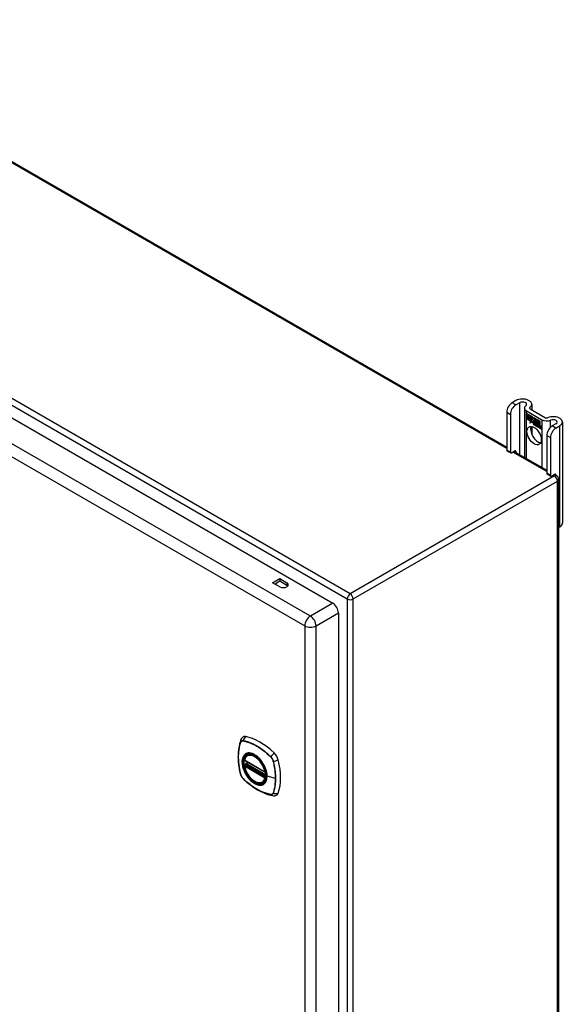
# Model space of a CAD drawing. Header units: inches. Extents: x 7 to 154, y 11 to 93.
# Tile 13 of 13: x 143 to 154, y 62 to 82. Entities that reach past the tile are written whole.
import ezdxf

# ---------------------------------------------------------------- set-up
doc = ezdxf.new("R2010")
doc.units = ezdxf.units.IN
doc.header["$MEASUREMENT"] = 0
doc.layers.add('Visible Edges(ANSI)', color=7, linetype='Continuous', lineweight=25)
doc.layers.add('Visible Tangent Edges(ANSI)', color=7, linetype='Continuous', lineweight=25)

msp = doc.modelspace()

# ---------------------------------------------------------------- linework, layer by layer
at = {"layer": 'Visible Edges(ANSI)'}
for p, q in [((138.079, 81.963), (153.029, 73.332)), ((132.832, 79.811), (149.517, 70.178)), ((153.215, 74.27), (153.139, 74.226)), ((153.213, 74.183), (153.289, 74.227)), ((153.535, 74.193), (153.535, 74.085)), ((153.029, 74.035), (153.029, 73.269)), ((153.103, 73.992), (153.103, 73.226)), ((153.386, 74.117), (153.386, 73.126)), ((153.426, 74.062), (153.739, 73.881)), ((153.429, 74.009), (153.548, 73.941)), ((153.429, 73.976), (153.429, 74.009)), ((153.43, 74.008), (153.43, 74.009)), ((153.43, 74.008), (153.43, 73.977)), ((153.547, 73.94), (153.43, 74.008)), ((153.5, 74.105), (153.813, 73.924)), ((153.429, 73.976), (153.43, 73.977)), ((153.517, 73.926), (153.429, 73.976)), ((153.429, 73.939), (153.429, 73.972)), ((153.429, 73.972), (153.517, 73.922)), ((153.429, 73.939), (153.43, 73.94)), ((153.517, 73.889), (153.429, 73.939)), ((153.429, 73.935), (153.517, 73.884)), ((153.429, 73.902), (153.429, 73.935)), ((153.429, 73.902), (153.43, 73.902)), ((153.515, 73.853), (153.429, 73.902)), ((153.43, 73.977), (153.516, 73.927)), ((153.43, 73.971), (153.43, 73.972)), ((153.43, 73.971), (153.43, 73.94)), ((153.516, 73.921), (153.43, 73.971)), ((153.43, 73.94), (153.516, 73.89)), ((153.43, 73.934), (153.43, 73.934)), ((153.516, 73.884), (153.43, 73.934)), ((153.43, 73.934), (153.43, 73.902)), ((153.43, 73.902), (153.516, 73.853)), ((153.493, 73.817), (153.515, 73.853)), ((153.532, 73.841), (153.493, 73.817)), ((153.516, 73.853), (153.495, 73.819)), ((153.495, 73.819), (153.532, 73.842)), ((153.495, 73.819), (153.497, 73.82)), ((153.496, 73.819), (153.495, 73.817)), ((153.497, 73.82), (153.532, 73.842)), ((153.515, 73.853), (153.516, 73.853)), ((153.516, 73.927), (153.516, 73.955)), ((153.516, 73.955), (153.519, 73.953)), ((153.516, 73.927), (153.517, 73.927)), ((153.516, 73.921), (153.517, 73.922)), ((153.516, 73.89), (153.516, 73.921)), ((153.516, 73.89), (153.517, 73.89)), ((153.516, 73.884), (153.517, 73.884)), ((153.516, 73.856), (153.516, 73.884)), ((153.516, 73.856), (153.517, 73.856)), ((153.517, 73.855), (153.516, 73.856)), ((153.517, 73.954), (153.517, 73.955)), ((153.517, 73.954), (153.517, 73.926)), ((153.519, 73.953), (153.517, 73.954)), ((153.517, 73.922), (153.517, 73.889)), ((153.517, 73.884), (153.517, 73.856)), ((153.517, 73.856), (153.53, 73.877)), ((153.53, 73.876), (153.517, 73.855)), ((153.517, 73.856), (153.518, 73.857)), ((153.517, 73.856), (153.517, 73.856)), ((153.518, 73.856), (153.518, 73.856)), ((153.519, 73.953), (153.55, 73.884)), ((153.519, 73.953), (153.519, 73.953)), ((153.549, 73.885), (153.519, 73.953)), ((153.53, 73.877), (153.532, 73.866)), ((153.53, 73.876), (153.53, 73.876)), ((153.532, 73.865), (153.53, 73.876)), ((153.53, 73.876), (153.53, 73.876)), ((153.532, 73.866), (153.549, 73.885)), ((153.55, 73.884), (153.532, 73.865)), ((153.532, 73.866), (153.533, 73.867)), ((153.532, 73.842), (153.534, 73.827)), ((153.532, 73.841), (153.532, 73.842)), ((153.534, 73.826), (153.532, 73.841)), ((153.55, 73.884), (153.533, 73.867)), ((153.533, 73.866), (153.533, 73.867)), ((153.534, 73.827), (153.561, 73.856)), ((153.561, 73.855), (153.534, 73.826)), ((153.534, 73.827), (153.535, 73.828)), ((153.535, 73.828), (153.562, 73.855)), ((153.535, 73.828), (153.535, 73.827)), ((153.547, 73.94), (153.548, 73.941)), ((153.563, 73.904), (153.547, 73.94)), ((153.548, 73.941), (153.563, 73.905)), ((153.549, 73.885), (153.55, 73.885)), ((153.561, 73.856), (153.568, 73.84)), ((153.561, 73.855), (153.562, 73.855)), ((153.568, 73.839), (153.561, 73.855)), ((153.563, 73.905), (153.575, 73.925)), ((153.576, 73.924), (153.563, 73.904)), ((153.563, 73.905), (153.564, 73.906)), ((153.564, 73.906), (153.564, 73.906)), ((153.568, 73.839), (153.569, 73.84)), ((153.569, 73.841), (153.569, 73.84)), ((153.569, 73.835), (153.571, 73.836)), ((153.57, 73.811), (153.603, 73.793)), ((153.571, 73.819), (153.572, 73.819)), ((153.594, 73.806), (153.571, 73.819)), ((153.571, 73.811), (153.571, 73.811)), ((153.603, 73.792), (153.571, 73.811)), ((153.572, 73.819), (153.593, 73.807)), ((153.575, 73.925), (153.635, 73.891)), ((153.575, 73.874), (153.606, 73.903)), ((153.575, 73.874), (153.576, 73.875)), ((153.593, 73.834), (153.575, 73.874)), ((153.576, 73.924), (153.576, 73.924)), ((153.634, 73.89), (153.576, 73.924)), ((153.576, 73.924), (153.576, 73.924)), ((153.576, 73.875), (153.606, 73.903)), ((153.606, 73.903), (153.576, 73.873)), ((153.577, 73.874), (153.576, 73.875)), ((153.576, 73.873), (153.594, 73.832)), ((153.576, 73.827), (153.578, 73.827)), ((153.592, 73.83), (153.592, 73.831)), ((153.593, 73.834), (153.593, 73.834)), ((153.593, 73.807), (153.594, 73.807)), ((153.594, 73.807), (153.594, 73.807)), ((153.597, 73.782), (153.597, 73.783)), ((153.597, 73.783), (153.597, 73.774)), ((153.597, 73.775), (153.597, 73.782)), ((153.602, 73.768), (153.624, 73.784)), ((153.603, 73.793), (153.604, 73.793)), ((153.624, 73.784), (153.603, 73.768)), ((153.624, 73.784), (153.603, 73.769)), ((153.604, 73.793), (153.604, 73.793)), ((153.606, 73.903), (153.609, 73.902)), ((153.606, 73.903), (153.606, 73.903)), ((153.608, 73.901), (153.606, 73.903)), ((153.608, 73.901), (153.609, 73.902)), ((153.608, 73.824), (153.608, 73.901)), ((153.608, 73.824), (153.609, 73.824)), ((153.628, 73.812), (153.608, 73.824)), ((153.609, 73.902), (153.609, 73.824)), ((153.609, 73.824), (153.628, 73.812)), ((153.624, 73.784), (153.612, 73.819)), ((153.612, 73.819), (153.626, 73.81)), ((153.612, 73.817), (153.613, 73.818)), ((153.612, 73.817), (153.624, 73.784)), ((153.626, 73.81), (153.612, 73.817)), ((153.624, 73.784), (153.624, 73.785)), ((153.626, 73.81), (153.626, 73.81)), ((153.632, 73.787), (153.626, 73.81)), ((153.626, 73.81), (153.633, 73.788)), ((153.628, 73.812), (153.634, 73.793)), ((153.628, 73.812), (153.628, 73.812)), ((153.635, 73.79), (153.628, 73.812)), ((153.632, 73.787), (153.633, 73.787)), ((153.635, 73.786), (153.632, 73.787)), ((153.633, 73.788), (153.635, 73.787)), ((153.634, 73.89), (153.635, 73.891)), ((153.634, 73.793), (153.634, 73.89)), ((153.634, 73.793), (153.635, 73.794)), ((153.635, 73.891), (153.635, 73.79)), ((153.647, 73.798), (153.635, 73.786)), ((153.635, 73.787), (153.646, 73.798)), ((153.636, 73.787), (153.635, 73.787)), ((153.635, 73.787), (153.636, 73.787)), ((153.647, 73.798), (153.636, 73.787)), ((153.638, 73.795), (153.638, 73.889)), ((153.638, 73.889), (153.665, 73.873)), ((153.645, 73.802), (153.638, 73.795)), ((153.639, 73.888), (153.639, 73.797)), ((153.639, 73.888), (153.639, 73.888)), ((153.664, 73.873), (153.639, 73.888)), ((153.639, 73.797), (153.645, 73.803)), ((153.639, 73.797), (153.64, 73.798)), ((153.639, 73.776), (153.66, 73.79)), ((153.661, 73.79), (153.639, 73.775)), ((153.64, 73.798), (153.645, 73.803)), ((153.64, 73.798), (153.64, 73.797)), ((153.64, 73.777), (153.66, 73.79)), ((153.645, 73.803), (153.664, 73.792)), ((153.645, 73.802), (153.645, 73.803)), ((153.665, 73.791), (153.645, 73.802)), ((153.646, 73.798), (153.661, 73.79)), ((153.647, 73.798), (153.647, 73.798)), ((153.66, 73.79), (153.647, 73.798)), ((153.657, 73.736), (153.666, 73.787)), ((153.666, 73.786), (153.658, 73.737)), ((153.66, 73.79), (153.66, 73.791)), ((153.664, 73.873), (153.665, 73.873)), ((153.664, 73.792), (153.664, 73.873)), ((153.664, 73.792), (153.665, 73.792)), ((153.665, 73.873), (153.665, 73.791)), ((153.666, 73.786), (153.667, 73.787)), ((153.666, 73.787), (153.676, 73.781)), ((153.675, 73.781), (153.666, 73.786)), ((153.668, 73.789), (153.668, 73.871)), ((153.668, 73.871), (153.695, 73.856)), ((153.668, 73.789), (153.669, 73.789)), ((153.679, 73.782), (153.668, 73.789)), ((153.669, 73.87), (153.669, 73.871)), ((153.669, 73.87), (153.669, 73.789)), ((153.694, 73.856), (153.669, 73.87)), ((153.669, 73.789), (153.68, 73.783)), ((153.68, 73.783), (153.679, 73.778)), ((153.679, 73.782), (153.68, 73.783)), ((153.679, 73.776), (153.679, 73.782)), ((153.694, 73.856), (153.695, 73.856)), ((153.694, 73.776), (153.694, 73.856)), ((153.695, 73.856), (153.695, 73.775)), ((154.024, 73.802), (153.949, 73.759)), ((154.153, 73.836), (154.153, 71.795)), ((153.535, 73.747), (153.535, 73.589)), ((153.597, 73.775), (153.597, 73.775)), ((153.602, 73.768), (153.603, 73.769)), ((153.616, 73.76), (153.602, 73.768)), ((153.603, 73.769), (153.604, 73.769)), ((153.603, 73.768), (153.616, 73.761)), ((153.616, 73.761), (153.628, 73.774)), ((153.628, 73.773), (153.616, 73.76)), ((153.616, 73.761), (153.617, 73.762)), ((153.617, 73.762), (153.628, 73.774)), ((153.617, 73.761), (153.617, 73.761)), ((153.628, 73.774), (153.631, 73.772)), ((153.628, 73.773), (153.629, 73.773)), ((153.63, 73.772), (153.628, 73.773)), ((153.63, 73.772), (153.631, 73.772)), ((153.637, 73.748), (153.63, 73.772)), ((153.631, 73.772), (153.637, 73.749)), ((153.637, 73.749), (153.65, 73.741)), ((153.637, 73.748), (153.638, 73.748)), ((153.651, 73.74), (153.637, 73.748)), ((153.639, 73.776), (153.64, 73.777)), ((153.65, 73.741), (153.639, 73.776)), ((153.639, 73.775), (153.651, 73.74)), ((153.64, 73.776), (153.64, 73.777)), ((153.65, 73.741), (153.651, 73.741)), ((153.657, 73.736), (153.658, 73.737)), ((153.669, 73.73), (153.657, 73.736)), ((153.658, 73.737), (153.669, 73.731)), ((153.669, 73.731), (153.672, 73.751)), ((153.673, 73.751), (153.669, 73.73)), ((153.669, 73.731), (153.669, 73.731)), ((153.675, 73.781), (153.676, 73.781)), ((153.675, 73.772), (153.675, 73.781)), ((153.676, 73.781), (153.675, 73.772)), ((153.675, 73.772), (153.675, 73.772)), ((153.678, 73.77), (153.675, 73.772)), ((153.675, 73.772), (153.678, 73.771)), ((153.678, 73.771), (153.679, 73.771)), ((153.679, 73.777), (153.68, 73.778)), ((153.679, 73.771), (153.679, 73.771)), ((153.68, 73.778), (153.68, 73.777)), ((153.68, 73.766), (153.681, 73.767)), ((153.681, 73.772), (153.682, 73.773)), ((153.687, 73.719), (153.693, 73.751)), ((153.687, 73.719), (153.688, 73.719)), ((153.699, 73.712), (153.687, 73.719)), ((153.693, 73.751), (153.688, 73.719)), ((153.688, 73.719), (153.699, 73.713)), ((153.694, 73.776), (153.695, 73.776)), ((153.699, 73.713), (153.702, 73.734)), ((153.703, 73.733), (153.699, 73.712)), ((153.699, 73.713), (153.699, 73.714)), ((153.702, 73.734), (153.703, 73.734)), ((153.705, 73.752), (153.707, 73.753)), ((153.708, 73.748), (153.709, 73.749)), ((153.71, 73.756), (153.711, 73.756)), ((153.71, 73.749), (153.711, 73.749)), ((153.717, 73.702), (153.722, 73.734)), ((153.717, 73.702), (153.718, 73.702)), ((153.729, 73.695), (153.717, 73.702)), ((153.723, 73.734), (153.718, 73.702)), ((153.718, 73.702), (153.728, 73.696)), ((153.728, 73.696), (153.734, 73.727)), ((153.728, 73.696), (153.729, 73.696)), ((153.735, 73.727), (153.729, 73.695)), ((154.023, 73.716), (154.098, 73.759)), ((153.839, 73.568), (153.839, 72.802)), ((153.913, 73.525), (153.913, 72.759)), ((153.035, 73.255), (153.11, 73.212)), ((153.125, 73.214), (153.193, 73.253)), ((153.18, 73.245), (153.839, 72.865)), ((153.215, 73.24), (153.215, 73.225)), ((153.845, 72.788), (153.919, 72.745)), ((153.935, 72.746), (154.002, 72.785)), ((153.989, 72.778), (154.036, 72.751)), ((154.024, 72.773), (154.024, 72.758)), ((154.078, 72.678), (154.078, 43.422)), ((154.078, 71.706), (154.098, 71.718)), ((148.302, 70.592), (148.446, 70.675)), ((148.446, 70.62), (148.351, 70.565)), ((148.446, 70.675), (148.59, 70.592)), ((148.446, 70.675), (148.446, 70.62)), ((148.59, 70.537), (148.446, 70.62)), ((148.446, 70.51), (148.302, 70.592)), ((149.631, 69.981), (149.631, 41.011)), ((147.793, 67.105), (147.804, 67.111)), ((147.737, 67.001), (148.151, 66.762)), ((147.737, 66.906), (147.751, 66.914)), ((147.756, 66.926), (147.756, 66.928)), ((147.762, 66.94), (147.802, 66.963)), ((148.106, 66.563), (148.117, 66.569))]:
    msp.add_line(p, q, dxfattribs=at)
at = {"layer": 'Visible Edges(ANSI)', "flags": 128}
for points in [[(147.699, 67.473), (147.692, 67.466), (147.685, 67.458), (147.672, 67.443), (147.663, 67.426), (147.656, 67.41)], [(147.656, 67.41), (147.644, 67.374), (147.634, 67.336), (147.625, 67.297), (147.618, 67.257), (147.613, 67.217), (147.609, 67.175), (147.607, 67.133), (147.606, 67.091), (147.607, 67.047), (147.609, 67.003), (147.613, 66.959), (147.618, 66.914), (147.624, 66.869), (147.633, 66.823), (147.642, 66.777), (147.653, 66.731)], [(147.731, 67.014), (147.735, 67.029), (147.74, 67.043), (147.747, 67.056), (147.754, 67.068), (147.762, 67.079), (147.772, 67.089), (147.782, 67.098), (147.793, 67.105)], [(148.046, 67.025), (148.064, 67.003), (148.082, 66.979), (148.099, 66.955), (148.114, 66.929), (148.129, 66.903), (148.142, 66.876), (148.153, 66.849), (148.163, 66.822)], [(148.106, 66.563), (148.095, 66.557), (148.082, 66.553), (148.07, 66.55), (148.056, 66.548), (148.043, 66.547), (148.029, 66.548), (148.015, 66.55), (148, 66.554), (147.986, 66.558), (147.971, 66.564), (147.956, 66.571), (147.942, 66.579), (147.927, 66.588), (147.913, 66.599), (147.898, 66.61), (147.884, 66.622), (147.87, 66.635), (147.857, 66.649), (147.844, 66.663), (147.831, 66.679), (147.819, 66.695), (147.807, 66.711), (147.796, 66.729), (147.786, 66.746), (147.776, 66.764), (147.767, 66.782), (147.759, 66.801), (147.752, 66.819), (147.745, 66.838), (147.74, 66.857), (147.735, 66.875), (147.731, 66.894)], [(147.751, 66.914), (147.753, 66.916), (147.755, 66.919), (147.756, 66.923), (147.756, 66.926)], [(147.653, 66.731), (147.657, 66.716), (147.663, 66.702), (147.669, 66.689), (147.676, 66.676), (147.683, 66.664), (147.692, 66.652), (147.701, 66.64), (147.712, 66.629)], [(147.712, 66.629), (147.746, 66.597), (147.781, 66.565), (147.817, 66.535), (147.853, 66.507), (147.889, 66.48), (147.926, 66.455), (147.963, 66.431), (148, 66.408), (148.037, 66.388), (148.075, 66.369), (148.112, 66.351), (148.15, 66.336), (148.188, 66.322), (148.226, 66.31), (148.264, 66.3), (148.302, 66.292)], [(148.302, 66.292), (148.319, 66.29), (148.338, 66.29), (148.357, 66.293), (148.367, 66.295), (148.377, 66.298)]]:
    msp.add_lwpolyline(points, dxfattribs=at)
at = {"layer": 'Visible Edges(ANSI)'}
for centre, radius, start, end in [((153.994, 72.678), 0.084, 0, 60), ((147.743, 67.012), 0.0118, 166.5554, 240), ((147.743, 66.896), 0.0118, 120, 190.611), ((147.768, 66.93), 0.0118, 120, 187.8283), ((148.157, 66.773), 0.0118, 240, 282.6344)]:
    msp.add_arc(centre, radius, start, end, dxfattribs=at)
for centre, major_axis, start_param, end_param in [((153.139, 74.099), (-0.078, -0.135), 3.926991, 5.497787), ((153.213, 74.056), (0.078, 0.135), 0.785398, 2.356194), ((153.347, 74.193), (0.188, 0), 5.640144, 8.63938), ((153.347, 74.193), (0.0825, 0), 5.640144, 8.63938), ((153.522, 74.117), (-0.136, 0), 5.640144, 7.068583), ((153.522, 74.117), (-0.031, 0), 5.640144, 7.068583), ((153.576, 73.804), (-0.0123, 0.0214), 0.72544, 2.208898), ((153.594, 73.793), (-0.0249, 0.0431), 6.268672, 7.008625), ((153.594, 73.793), (-0.0245, 0.0424), 6.268672, 7.008625), ((153.576, 73.804), (0.012, -0.0207), 3.867033, 5.35049), ((153.595, 73.793), (-0.0249, 0.0431), 0.028947, 0.295885), ((153.588, 73.803), (-0.021, 0.0364), 5.317289, 6.229324), ((153.588, 73.803), (-0.0206, 0.0357), 5.272274, 6.251395), ((153.589, 73.804), (-0.0206, 0.0357), 6.047724, 6.251395), ((153.588, 73.803), (-0.0187, 0.0323), 5.330385, 6.268672), ((153.588, 73.803), (-0.0183, 0.0317), 5.329545, 6.268672), ((153.579, 73.803), (-0.0064, 0.011), 0.453624, 1.914249), ((153.579, 73.803), (0.006, -0.0104), 3.639467, 5.055842), ((153.589, 73.804), (-0.0183, 0.0317), 6.051884, 6.268672), ((153.595, 73.793), (-0.0245, 0.0424), 6.268672, 6.283185), ((153.587, 73.808), (-0.0109, 0.0188), 5.836026, 6.985262), ((153.587, 73.808), (-0.0105, 0.0182), 5.836026, 6.946368), ((153.581, 73.842), (0.0376, -0.0651), 5.35049, 5.792995), ((153.581, 73.842), (-0.0379, 0.0657), 2.208898, 2.658734), ((153.588, 73.809), (-0.0109, 0.0188), 0.065067, 0.331662), ((153.587, 73.818), (-0.0196, 0.0339), 1.914249, 2.72139), ((153.587, 73.818), (0.0192, -0.0332), 5.055842, 5.891549), ((153.588, 73.809), (-0.0105, 0.0182), 6.079217, 6.283185), ((153.585, 73.815), (0.0072, -0.0125), 1.678399, 2.694434), ((153.585, 73.815), (-0.0068, 0.0119), 4.819991, 5.836026), ((153.586, 73.816), (0.0063, -0.011), 0.251695, 1.678399), ((153.586, 73.816), (0.006, -0.0103), 0.287189, 1.678399), ((153.591, 73.816), (0.0095, -0.0165), 1.201563, 2.270327), ((153.591, 73.816), (-0.0091, 0.0158), 4.343155, 5.413588), ((153.58, 73.817), (0.0173, -0.0299), 0.38335, 1.201563), ((153.58, 73.817), (0.0176, -0.0305), 0.369234, 1.201563), ((153.835, 73.937), (-0.136, 0), 0.785398, 2.213838), ((153.835, 73.937), (0.031, 0), 3.926991, 5.35543), ((153.966, 73.836), (0.188, 0), 5.497787, 8.497023), ((153.966, 73.836), (0.0825, 0), 5.497787, 8.497023), ((153.656, 73.606), (-0.102, 0.176), 0.374433, 2.76716), ((153.713, 73.719), (-0.0294, 0.051), 0.219898, 0.610865), ((153.713, 73.719), (-0.0291, 0.0503), 0.219898, 0.610865), ((153.696, 73.747), (-0.015, 0.026), 5.48867, 6.499805), ((153.696, 73.747), (-0.0146, 0.0253), 5.48867, 6.513784), ((153.688, 73.752), (-0.0083, 0.0143), 5.603031, 6.503084), ((153.688, 73.752), (-0.0079, 0.0136), 5.603031, 6.503084), ((153.714, 73.72), (-0.0294, 0.051), 0.219898, 0.291612), ((153.694, 73.751), (-0.0154, 0.0266), 5.501665, 6.243634), ((153.694, 73.751), (-0.015, 0.026), 5.47676, 6.310847), ((153.697, 73.748), (-0.015, 0.026), 0.047158, 0.216619), ((153.689, 73.753), (-0.0083, 0.0143), 0.085815, 0.219898), ((153.695, 73.752), (-0.015, 0.026), 6.059998, 6.283185), ((153.689, 73.753), (-0.0079, 0.0136), 6.100483, 6.283185), ((153.697, 73.748), (-0.0146, 0.0253), 6.06115, 6.283185), ((153.687, 73.759), (0.00412, -0.00714), 1.196548, 2.461438), ((153.687, 73.759), (-0.00375, 0.0065), 4.33814, 5.603031), ((153.682, 73.76), (0.0081, -0.014), 0.610865, 1.196548), ((153.682, 73.76), (-0.0077, 0.0133), 3.752458, 4.33814), ((153.696, 73.761), (-0.006, 0.0103), 4.223571, 5.48867), ((153.696, 73.761), (0.0063, -0.011), 1.081978, 2.347078), ((153.743, 73.702), (-0.0294, 0.051), 0.236534, 0.625184), ((153.743, 73.702), (-0.0291, 0.0503), 0.236639, 0.625276), ((153.68, 73.765), (-0.0176, 0.0305), 3.88819, 4.223571), ((153.68, 73.765), (0.018, -0.0312), 0.848525, 1.081978), ((153.725, 73.73), (-0.015, 0.0259), 5.492181, 6.733718), ((153.725, 73.73), (-0.0153, 0.0266), 5.492181, 6.613939), ((153.681, 73.765), (-0.0176, 0.0305), 3.959823, 3.971212), ((153.726, 73.73), (-0.0153, 0.0266), 0.046088, 0.313087), ((153.717, 73.735), (-0.0082, 0.0143), 5.604299, 6.503622), ((153.717, 73.735), (-0.0079, 0.0136), 5.604299, 6.503242), ((153.745, 73.703), (-0.0294, 0.051), 0.236534, 0.291612), ((153.719, 73.736), (-0.0082, 0.0143), 0.085815, 0.220437), ((153.726, 73.73), (-0.015, 0.0259), 6.060079, 6.283185), ((153.719, 73.736), (-0.0079, 0.0136), 6.100483, 6.283185), ((153.717, 73.742), (0.00412, -0.00714), 1.196401, 2.462706), ((153.717, 73.742), (-0.00375, 0.0065), 4.337994, 5.604299), ((153.712, 73.742), (0.0081, -0.014), 0.610732, 1.196401), ((153.712, 73.742), (-0.0077, 0.0133), 3.752322, 4.337994), ((153.725, 73.744), (0.0066, -0.0114), 1.107844, 2.350588), ((153.725, 73.744), (-0.0062, 0.0107), 4.249437, 5.492181), ((153.71, 73.747), (-0.0176, 0.0305), 3.735005, 4.249437), ((153.71, 73.747), (0.018, -0.0312), 0.593412, 1.107844), ((153.949, 73.631), (-0.078, -0.135), 3.926991, 5.497787), ((154.023, 73.588), (0.078, 0.135), 0.785398, 2.356194), ((153.051, 73.282), (-0.0155, -0.0268), 5.497787, 6.283185), ((153.125, 73.239), (-0.0155, -0.0268), 5.497787, 7.068583), ((153.193, 73.227), (0.0155, 0.0268), 5.497787, 7.068583), ((153.86, 72.814), (-0.0155, -0.0268), 5.497787, 6.283185), ((154.002, 72.76), (0.0155, 0.0268), 5.497787, 7.068583), ((153.935, 72.772), (-0.0155, -0.0268), 5.497787, 7.068583), ((153.966, 71.795), (0.188, 0), 5.497787, 6.283185), ((148.518, 70.551), (0.102, 0), 3.926991, 7.068583), ((148.518, 70.495), (-0.101, 0), 3.63511, 3.926991), ((149.517, 70.047), (0.08, -0.139), 0.785398, 2.356194), ((147.796, 67.325), (-0.089, 0.153), 5.825423, 6.381985), ((148.047, 66.328), (-0.64, 1.108), 5.170151, 5.825423), ((147.942, 66.83), (0.157, -0.273), 2.363977, 7.060801), ((148.298, 67.035), (0.089, -0.153), 1.113034, 2.028558), ((147.56, 67.172), (-0.64, 1.108), 3.599355, 4.254627), ((148.298, 66.456), (0.089, -0.153), 6.184386, 6.740947)]:
    msp.add_ellipse(centre, major_axis=major_axis, ratio=0.57735, start_param=start_param, end_param=end_param, dxfattribs=at)
for centre, major_axis in [((153.582, 73.563), (-0.102, 0.176)), ((147.939, 66.828), (-0.16, 0.277))]:
    msp.add_ellipse(centre, major_axis=major_axis, ratio=0.57735, dxfattribs=at)
at = {"layer": 'Visible Tangent Edges(ANSI)'}
for p, q in [((153.029, 73.304), (138.055, 81.949)), ((132.959, 79.992), (149.811, 70.263)), ((149.87, 70.366), (133.018, 80.095)), ((149.065, 69.917), (132.38, 79.55)), ((132.267, 79.353), (148.951, 69.72)), ((153.213, 74.183), (153.139, 74.226)), ((153.289, 74.227), (153.289, 73.182)), ((153.029, 74.035), (153.103, 73.992)), ((153.426, 73.103), (153.426, 74.062)), ((153.497, 74.107), (153.497, 74.128)), ((153.559, 73.815), (153.559, 73.816)), ((153.569, 73.835), (153.571, 73.836)), ((153.573, 73.786), (153.574, 73.786)), ((153.575, 73.796), (153.575, 73.796)), ((153.582, 73.827), (153.583, 73.828)), ((153.591, 73.82), (153.591, 73.821)), ((153.603, 73.815), (153.603, 73.815)), ((153.739, 73.881), (153.739, 72.923)), ((153.916, 73.734), (153.916, 73.874)), ((153.672, 73.751), (153.673, 73.751)), ((153.678, 73.765), (153.679, 73.766)), ((153.687, 73.766), (153.687, 73.766)), ((153.692, 73.759), (153.692, 73.759)), ((153.693, 73.751), (153.693, 73.752)), ((153.696, 73.771), (153.696, 73.771)), ((153.704, 73.759), (153.704, 73.76)), ((153.716, 73.748), (153.717, 73.749)), ((153.722, 73.742), (153.722, 73.742)), ((153.722, 73.734), (153.723, 73.734)), ((153.725, 73.754), (153.726, 73.754)), ((153.733, 73.742), (153.734, 73.743)), ((153.734, 73.727), (153.735, 73.728)), ((154.023, 73.716), (153.949, 73.759)), ((154.098, 73.759), (154.098, 71.718)), ((153.839, 73.568), (153.913, 73.525)), ((153.103, 73.226), (153.029, 73.269)), ((153.839, 72.836), (153.155, 73.231)), ((153.193, 73.253), (153.215, 73.24)), ((153.913, 72.759), (153.839, 72.802)), ((153.994, 72.747), (149.87, 70.366)), ((149.929, 70.263), (154.053, 72.644)), ((153.994, 72.747), (153.965, 72.764)), ((154.002, 72.785), (154.024, 72.773)), ((154.053, 43.387), (154.053, 72.644)), ((148.59, 70.592), (148.59, 70.537)), ((149.811, 70.263), (149.811, 41.006)), ((149.929, 41.006), (149.929, 70.263)), ((149.517, 70.178), (149.065, 69.917)), ((149.179, 69.72), (149.631, 69.981)), ((148.951, 69.72), (148.951, 40.75)), ((149.179, 40.75), (149.179, 69.72)), ((147.656, 67.365), (147.657, 67.366)), ((147.708, 67.395), (147.709, 67.395)), ((148.263, 67.075), (148.263, 67.075)), ((148.148, 66.768), (147.734, 67.007)), ((147.734, 66.891), (148.148, 66.652)), ((147.743, 66.905), (147.754, 66.912)), ((148.157, 66.666), (147.743, 66.905)), ((147.754, 66.912), (148.164, 66.675)), ((148.165, 66.692), (147.762, 66.925)), ((147.768, 66.939), (147.806, 66.961)), ((148.165, 66.71), (147.768, 66.939)), ((148.315, 66.985), (148.315, 66.985)), ((147.657, 66.725), (147.656, 66.725)), ((147.709, 66.635), (147.708, 66.635)), ((148.163, 66.67), (148.157, 66.666)), ((148.361, 66.638), (148.19, 66.682)), ((148.263, 66.315), (148.263, 66.315)), ((148.315, 66.345), (148.315, 66.345))]:
    msp.add_line(p, q, dxfattribs=at)
at = {"layer": 'Visible Tangent Edges(ANSI)', "flags": 128}
for points in [[(147.656, 67.367), (147.648, 67.346), (147.642, 67.323), (147.636, 67.3), (147.63, 67.277), (147.626, 67.253), (147.621, 67.228), (147.618, 67.203), (147.615, 67.178), (147.613, 67.152), (147.611, 67.126), (147.61, 67.099), (147.61, 67.072), (147.61, 67.045), (147.611, 67.017), (147.613, 66.989), (147.615, 66.961), (147.618, 66.932), (147.622, 66.903), (147.626, 66.874), (147.63, 66.845), (147.636, 66.815), (147.642, 66.785), (147.648, 66.755), (147.656, 66.725)], [(147.656, 66.725), (147.649, 66.755), (147.643, 66.785), (147.636, 66.815), (147.631, 66.844), (147.626, 66.873), (147.622, 66.902), (147.619, 66.931), (147.616, 66.96), (147.613, 66.988), (147.612, 67.016), (147.611, 67.044), (147.61, 67.071), (147.611, 67.098), (147.612, 67.125), (147.613, 67.151), (147.616, 67.177), (147.618, 67.202), (147.622, 67.227), (147.626, 67.252), (147.631, 67.275), (147.636, 67.299), (147.642, 67.322), (147.649, 67.344), (147.656, 67.365)], [(147.708, 67.398), (147.705, 67.398), (147.702, 67.399), (147.699, 67.399), (147.697, 67.399), (147.694, 67.399), (147.691, 67.398), (147.688, 67.398), (147.686, 67.397), (147.683, 67.397), (147.681, 67.396), (147.678, 67.395), (147.676, 67.393), (147.674, 67.392), (147.672, 67.39), (147.67, 67.389), (147.668, 67.387), (147.666, 67.385), (147.664, 67.383), (147.662, 67.381), (147.661, 67.378), (147.659, 67.376), (147.658, 67.373), (147.657, 67.37), (147.656, 67.367)], [(147.657, 67.366), (147.658, 67.368), (147.659, 67.371), (147.66, 67.374), (147.662, 67.376), (147.663, 67.378), (147.665, 67.381), (147.666, 67.383), (147.668, 67.384), (147.67, 67.386), (147.672, 67.388), (147.674, 67.389), (147.676, 67.391), (147.679, 67.392), (147.681, 67.393), (147.683, 67.394), (147.686, 67.395), (147.689, 67.395), (147.691, 67.396), (147.694, 67.396), (147.697, 67.396), (147.699, 67.396), (147.702, 67.396), (147.705, 67.396), (147.708, 67.395)], [(148.264, 67.077), (148.242, 67.098), (148.219, 67.119), (148.196, 67.139), (148.173, 67.158), (148.15, 67.177), (148.127, 67.196), (148.103, 67.213), (148.08, 67.23), (148.056, 67.246), (148.033, 67.262), (148.009, 67.276), (147.986, 67.29), (147.962, 67.303), (147.939, 67.316), (147.915, 67.328), (147.892, 67.339), (147.868, 67.349), (147.845, 67.358), (147.822, 67.367), (147.799, 67.375), (147.776, 67.382), (147.753, 67.388), (147.731, 67.393), (147.708, 67.398)], [(147.709, 67.395), (147.731, 67.391), (147.753, 67.386), (147.776, 67.379), (147.799, 67.373), (147.822, 67.365), (147.845, 67.356), (147.868, 67.347), (147.891, 67.337), (147.915, 67.326), (147.938, 67.314), (147.962, 67.302), (147.985, 67.289), (148.009, 67.275), (148.032, 67.26), (148.056, 67.245), (148.079, 67.229), (148.103, 67.212), (148.126, 67.194), (148.149, 67.176), (148.172, 67.157), (148.195, 67.137), (148.218, 67.117), (148.241, 67.097), (148.263, 67.075)], [(147.743, 67.125), (147.735, 67.117), (147.726, 67.108), (147.719, 67.098), (147.712, 67.088), (147.706, 67.076), (147.7, 67.063), (147.696, 67.05), (147.692, 67.036), (147.689, 67.021), (147.687, 67.006), (147.686, 66.99), (147.686, 66.973), (147.686, 66.956), (147.687, 66.939), (147.689, 66.921), (147.692, 66.903), (147.696, 66.884), (147.701, 66.865), (147.706, 66.847), (147.712, 66.828), (147.719, 66.809), (147.726, 66.791), (147.735, 66.772), (147.743, 66.754)], [(148.187, 66.684), (148.182, 66.626), (148.165, 66.577), (148.137, 66.54), (148.101, 66.516), (148.057, 66.506), (148.007, 66.512), (147.955, 66.531), (147.901, 66.565), (147.85, 66.61), (147.802, 66.666), (147.761, 66.728), (147.728, 66.796), (147.704, 66.865), (147.692, 66.932), (147.69, 66.995), (147.7, 67.049), (147.721, 67.094), (147.752, 67.126), (147.791, 67.145), (147.838, 67.149), (147.889, 67.138), (147.942, 67.113), (147.995, 67.075), (148.046, 67.025)], [(147.777, 67.144), (147.775, 67.144), (147.774, 67.143), (147.772, 67.143), (147.771, 67.142), (147.769, 67.141), (147.768, 67.141), (147.766, 67.14), (147.765, 67.139), (147.764, 67.139), (147.762, 67.138), (147.761, 67.137), (147.759, 67.136), (147.758, 67.135), (147.757, 67.135), (147.755, 67.134), (147.754, 67.133), (147.753, 67.132), (147.751, 67.131), (147.75, 67.13), (147.749, 67.129), (147.747, 67.128), (147.746, 67.127), (147.745, 67.126), (147.743, 67.125)], [(148.099, 66.959), (148.087, 66.976), (148.075, 66.992), (148.063, 67.008), (148.05, 67.023), (148.037, 67.038), (148.023, 67.052), (148.01, 67.065), (147.996, 67.078), (147.981, 67.089), (147.967, 67.1), (147.952, 67.11), (147.938, 67.119), (147.923, 67.127), (147.909, 67.134), (147.894, 67.14), (147.88, 67.144), (147.866, 67.148), (147.852, 67.151), (147.839, 67.153), (147.825, 67.153), (147.812, 67.153), (147.8, 67.151), (147.788, 67.148), (147.777, 67.144)], [(148.263, 67.075), (148.266, 67.072), (148.269, 67.069), (148.272, 67.066), (148.275, 67.063), (148.278, 67.059), (148.28, 67.056), (148.283, 67.052), (148.285, 67.049), (148.288, 67.045), (148.29, 67.041), (148.293, 67.037), (148.295, 67.034), (148.297, 67.03), (148.299, 67.026), (148.301, 67.022), (148.303, 67.018), (148.305, 67.014), (148.307, 67.01), (148.308, 67.006), (148.31, 67.002), (148.311, 66.998), (148.313, 66.994), (148.314, 66.99), (148.315, 66.985)], [(148.317, 66.986), (148.316, 66.99), (148.315, 66.994), (148.313, 66.998), (148.312, 67.002), (148.31, 67.006), (148.309, 67.01), (148.307, 67.015), (148.305, 67.019), (148.303, 67.023), (148.301, 67.027), (148.299, 67.031), (148.297, 67.035), (148.295, 67.039), (148.292, 67.043), (148.29, 67.046), (148.287, 67.05), (148.285, 67.054), (148.282, 67.057), (148.279, 67.061), (148.276, 67.064), (148.273, 67.067), (148.27, 67.071), (148.267, 67.074), (148.264, 67.077)], [(147.751, 66.914), (147.751, 66.914), (147.75, 66.914), (147.75, 66.914), (147.75, 66.914), (147.75, 66.914), (147.75, 66.914), (147.75, 66.914), (147.75, 66.914), (147.75, 66.914), (147.75, 66.914), (147.75, 66.914), (147.75, 66.914), (147.75, 66.914), (147.75, 66.914), (147.75, 66.914), (147.75, 66.914), (147.75, 66.914), (147.75, 66.914), (147.75, 66.914), (147.75, 66.914), (147.75, 66.914), (147.75, 66.914), (147.75, 66.914), (147.75, 66.914)], [(147.75, 66.914), (147.75, 66.914), (147.75, 66.914), (147.75, 66.914), (147.75, 66.914), (147.75, 66.914), (147.75, 66.914), (147.75, 66.914), (147.75, 66.913), (147.75, 66.913), (147.751, 66.913), (147.751, 66.913), (147.751, 66.913), (147.751, 66.913), (147.751, 66.913), (147.751, 66.913), (147.751, 66.913), (147.751, 66.913), (147.751, 66.913), (147.752, 66.913), (147.752, 66.913), (147.752, 66.913), (147.752, 66.913), (147.752, 66.913), (147.752, 66.913)], [(147.752, 66.913), (147.752, 66.913), (147.753, 66.913), (147.753, 66.913), (147.753, 66.913), (147.753, 66.912), (147.753, 66.912), (147.753, 66.912), (147.753, 66.912), (147.753, 66.912), (147.753, 66.912), (147.753, 66.912), (147.753, 66.912), (147.753, 66.912), (147.753, 66.912), (147.753, 66.912), (147.753, 66.912), (147.753, 66.912), (147.754, 66.912), (147.754, 66.912), (147.754, 66.912), (147.754, 66.912), (147.754, 66.912), (147.754, 66.912), (147.754, 66.912)], [(147.756, 66.927), (147.756, 66.927), (147.756, 66.927), (147.756, 66.927), (147.756, 66.927), (147.756, 66.927), (147.756, 66.927), (147.756, 66.927), (147.756, 66.927), (147.756, 66.926), (147.756, 66.926), (147.756, 66.926), (147.756, 66.926), (147.756, 66.926), (147.756, 66.926), (147.756, 66.926), (147.756, 66.926), (147.756, 66.926), (147.756, 66.926), (147.756, 66.926), (147.756, 66.926), (147.756, 66.926), (147.756, 66.926), (147.756, 66.926), (147.756, 66.926)], [(147.759, 66.926), (147.759, 66.926), (147.759, 66.926), (147.759, 66.926), (147.759, 66.927), (147.758, 66.927), (147.758, 66.927), (147.758, 66.927), (147.758, 66.927), (147.758, 66.927), (147.758, 66.927), (147.757, 66.927), (147.757, 66.927), (147.757, 66.927), (147.757, 66.927), (147.757, 66.927), (147.757, 66.927), (147.757, 66.927), (147.757, 66.927), (147.757, 66.927), (147.756, 66.927), (147.756, 66.927), (147.756, 66.927), (147.756, 66.927), (147.756, 66.927)], [(147.762, 66.925), (147.762, 66.925), (147.762, 66.925), (147.762, 66.925), (147.762, 66.925), (147.762, 66.925), (147.761, 66.925), (147.761, 66.925), (147.761, 66.925), (147.761, 66.925), (147.761, 66.925), (147.761, 66.926), (147.761, 66.926), (147.761, 66.926), (147.76, 66.926), (147.76, 66.926), (147.76, 66.926), (147.76, 66.926), (147.76, 66.926), (147.76, 66.926), (147.76, 66.926), (147.76, 66.926), (147.759, 66.926), (147.759, 66.926), (147.759, 66.926)], [(148.132, 66.901), (148.131, 66.904), (148.129, 66.906), (148.128, 66.908), (148.127, 66.911), (148.125, 66.913), (148.124, 66.916), (148.123, 66.918), (148.121, 66.921), (148.12, 66.923), (148.119, 66.925), (148.117, 66.928), (148.116, 66.93), (148.115, 66.933), (148.113, 66.935), (148.112, 66.937), (148.11, 66.94), (148.109, 66.942), (148.107, 66.945), (148.106, 66.947), (148.105, 66.949), (148.103, 66.952), (148.102, 66.954), (148.1, 66.956), (148.099, 66.959)], [(148.19, 66.682), (148.19, 66.69), (148.19, 66.699), (148.189, 66.708), (148.189, 66.716), (148.188, 66.725), (148.186, 66.734), (148.185, 66.743), (148.184, 66.752), (148.182, 66.762), (148.18, 66.771), (148.178, 66.78), (148.175, 66.789), (148.173, 66.799), (148.17, 66.808), (148.167, 66.817), (148.164, 66.827), (148.16, 66.836), (148.157, 66.845), (148.153, 66.855), (148.149, 66.864), (148.145, 66.873), (148.141, 66.883), (148.136, 66.892), (148.132, 66.901)], [(148.163, 66.822), (148.165, 66.816), (148.167, 66.81), (148.169, 66.804), (148.17, 66.798), (148.172, 66.792), (148.174, 66.786), (148.175, 66.78), (148.176, 66.775), (148.178, 66.769), (148.179, 66.763), (148.18, 66.757), (148.181, 66.751), (148.182, 66.745), (148.183, 66.74), (148.184, 66.734), (148.185, 66.728), (148.185, 66.722), (148.186, 66.717), (148.186, 66.711), (148.187, 66.706), (148.187, 66.7), (148.187, 66.695), (148.187, 66.689), (148.187, 66.684)], [(148.315, 66.985), (148.319, 66.97), (148.322, 66.955), (148.326, 66.94), (148.329, 66.925), (148.332, 66.91), (148.335, 66.896), (148.338, 66.881), (148.34, 66.866), (148.343, 66.851), (148.345, 66.837), (148.347, 66.822), (148.349, 66.808), (148.351, 66.793), (148.353, 66.779), (148.355, 66.764), (148.356, 66.75), (148.357, 66.736), (148.358, 66.721), (148.359, 66.707), (148.36, 66.693), (148.36, 66.68), (148.361, 66.666), (148.361, 66.652), (148.361, 66.638)], [(148.317, 66.344), (148.324, 66.365), (148.331, 66.388), (148.337, 66.41), (148.342, 66.434), (148.347, 66.458), (148.351, 66.482), (148.355, 66.507), (148.357, 66.533), (148.36, 66.559), (148.361, 66.585), (148.362, 66.612), (148.362, 66.639), (148.362, 66.666), (148.361, 66.694), (148.36, 66.722), (148.357, 66.75), (148.355, 66.779), (148.351, 66.808), (148.347, 66.837), (148.342, 66.866), (148.337, 66.896), (148.331, 66.926), (148.324, 66.956), (148.317, 66.986)], [(147.656, 66.725), (147.657, 66.721), (147.658, 66.717), (147.659, 66.713), (147.661, 66.709), (147.662, 66.705), (147.664, 66.701), (147.666, 66.696), (147.668, 66.692), (147.67, 66.688), (147.672, 66.684), (147.674, 66.68), (147.676, 66.676), (147.678, 66.672), (147.681, 66.668), (147.683, 66.665), (147.686, 66.661), (147.688, 66.657), (147.691, 66.654), (147.694, 66.65), (147.697, 66.647), (147.699, 66.644), (147.702, 66.64), (147.705, 66.637), (147.708, 66.634)], [(147.708, 66.635), (147.705, 66.638), (147.702, 66.641), (147.699, 66.644), (147.697, 66.648), (147.694, 66.651), (147.691, 66.654), (147.689, 66.658), (147.686, 66.662), (147.683, 66.665), (147.681, 66.669), (147.679, 66.673), (147.676, 66.677), (147.674, 66.68), (147.672, 66.684), (147.67, 66.688), (147.668, 66.692), (147.666, 66.696), (147.665, 66.7), (147.663, 66.704), (147.662, 66.708), (147.66, 66.713), (147.659, 66.717), (147.658, 66.721), (147.657, 66.725)], [(147.708, 66.634), (147.731, 66.613), (147.753, 66.592), (147.776, 66.572), (147.799, 66.552), (147.822, 66.534), (147.846, 66.515), (147.869, 66.498), (147.893, 66.481), (147.916, 66.465), (147.94, 66.449), (147.963, 66.435), (147.987, 66.421), (148.01, 66.407), (148.034, 66.395), (148.057, 66.383), (148.081, 66.372), (148.104, 66.362), (148.127, 66.353), (148.151, 66.344), (148.174, 66.336), (148.197, 66.329), (148.219, 66.323), (148.242, 66.318), (148.264, 66.313)], [(148.263, 66.315), (148.241, 66.319), (148.218, 66.325), (148.195, 66.331), (148.173, 66.338), (148.15, 66.345), (148.127, 66.354), (148.103, 66.363), (148.08, 66.373), (148.057, 66.384), (148.033, 66.396), (148.01, 66.408), (147.986, 66.421), (147.963, 66.435), (147.939, 66.45), (147.916, 66.465), (147.892, 66.482), (147.869, 66.498), (147.846, 66.516), (147.822, 66.534), (147.799, 66.553), (147.776, 66.573), (147.753, 66.593), (147.731, 66.614), (147.709, 66.635)], [(147.743, 66.754), (147.745, 66.751), (147.746, 66.749), (147.747, 66.746), (147.749, 66.744), (147.75, 66.741), (147.751, 66.739), (147.753, 66.737), (147.754, 66.734), (147.755, 66.732), (147.757, 66.729), (147.758, 66.727), (147.759, 66.724), (147.761, 66.722), (147.762, 66.72), (147.764, 66.717), (147.765, 66.715), (147.766, 66.712), (147.768, 66.71), (147.769, 66.708), (147.771, 66.705), (147.772, 66.703), (147.774, 66.701), (147.775, 66.698), (147.777, 66.696)], [(147.777, 66.696), (147.788, 66.679), (147.8, 66.663), (147.813, 66.647), (147.826, 66.631), (147.839, 66.617), (147.852, 66.603), (147.866, 66.59), (147.88, 66.577), (147.894, 66.566), (147.909, 66.555), (147.923, 66.545), (147.938, 66.536), (147.953, 66.528), (147.967, 66.521), (147.981, 66.515), (147.996, 66.511), (148.01, 66.507), (148.024, 66.504), (148.037, 66.502), (148.05, 66.502), (148.063, 66.502), (148.075, 66.504), (148.087, 66.507), (148.099, 66.51)], [(148.132, 66.529), (148.136, 66.533), (148.141, 66.538), (148.145, 66.542), (148.149, 66.547), (148.153, 66.551), (148.157, 66.557), (148.16, 66.562), (148.164, 66.567), (148.167, 66.573), (148.17, 66.579), (148.173, 66.585), (148.175, 66.592), (148.178, 66.598), (148.18, 66.605), (148.182, 66.612), (148.184, 66.619), (148.185, 66.626), (148.186, 66.634), (148.188, 66.642), (148.189, 66.649), (148.189, 66.657), (148.19, 66.665), (148.19, 66.674), (148.19, 66.682)], [(148.361, 66.638), (148.361, 66.625), (148.361, 66.612), (148.36, 66.598), (148.36, 66.585), (148.359, 66.572), (148.358, 66.559), (148.357, 66.546), (148.356, 66.533), (148.355, 66.52), (148.353, 66.508), (148.351, 66.495), (148.349, 66.483), (148.347, 66.471), (148.345, 66.458), (148.343, 66.447), (148.34, 66.435), (148.338, 66.423), (148.335, 66.411), (148.332, 66.4), (148.329, 66.389), (148.326, 66.377), (148.322, 66.366), (148.319, 66.356), (148.315, 66.345)], [(148.099, 66.51), (148.1, 66.511), (148.102, 66.511), (148.103, 66.512), (148.105, 66.513), (148.106, 66.513), (148.107, 66.514), (148.109, 66.515), (148.11, 66.515), (148.112, 66.516), (148.113, 66.517), (148.115, 66.518), (148.116, 66.518), (148.117, 66.519), (148.119, 66.52), (148.12, 66.521), (148.121, 66.522), (148.123, 66.523), (148.124, 66.524), (148.125, 66.525), (148.127, 66.525), (148.128, 66.526), (148.129, 66.527), (148.131, 66.528), (148.132, 66.529)], [(148.315, 66.345), (148.314, 66.342), (148.313, 66.339), (148.311, 66.337), (148.31, 66.334), (148.308, 66.332), (148.307, 66.33), (148.305, 66.328), (148.303, 66.326), (148.301, 66.324), (148.299, 66.322), (148.297, 66.321), (148.295, 66.319), (148.293, 66.318), (148.29, 66.317), (148.288, 66.316), (148.285, 66.315), (148.283, 66.315), (148.28, 66.314), (148.278, 66.314), (148.275, 66.314), (148.272, 66.314), (148.269, 66.314), (148.266, 66.314), (148.263, 66.315)], [(148.264, 66.313), (148.267, 66.313), (148.27, 66.312), (148.273, 66.312), (148.276, 66.312), (148.279, 66.312), (148.282, 66.313), (148.285, 66.313), (148.287, 66.314), (148.29, 66.314), (148.292, 66.315), (148.295, 66.316), (148.297, 66.318), (148.299, 66.319), (148.301, 66.321), (148.303, 66.322), (148.305, 66.324), (148.307, 66.326), (148.309, 66.328), (148.31, 66.33), (148.312, 66.333), (148.313, 66.335), (148.315, 66.338), (148.316, 66.341), (148.317, 66.344)]]:
    msp.add_lwpolyline(points, dxfattribs=at)
at = {"layer": 'Visible Tangent Edges(ANSI)'}
for centre, major_axis, ratio, start_param, end_param in [((153.994, 72.678), (0.042, 0.0727), 0.57735, 0, 0.785398), ((153.994, 72.678), (0.042, -0.0727), 0.57735, 0.785398, 2.356194), ((153.994, 72.678), (0.084, 0), 0.57735, 5.497787, 6.283185), ((149.87, 70.297), (-0.042, -0.0727), 0.57735, 3.926991, 5.497787), ((149.87, 70.297), (0.084, 0), 0.57735, 3.926991, 5.497787), ((149.87, 70.297), (0.042, -0.0727), 0.57735, 0.785398, 2.356194), ((149.065, 69.786), (0.081, 0.139), 0.57735, 0.785398, 2.356194), ((149.065, 69.786), (-0.081, 0.139), 0.57735, 3.926991, 5.497787), ((149.065, 69.786), (-0.161, 0), 0.57735, 0.785398, 2.356194), ((147.794, 67.386), (-0.021, -0.116), 0.732433, 3.838794, 4.748151), ((147.768, 67.371), (-0.111, 0.039), 0.732433, 0, 0.489359), ((147.665, 67.368), (0.00929, -0.00325), 0.728939, 3.628045, 3.868691), ((147.716, 67.397), (0.00187, 0.00966), 0.73228, 1.612785, 1.853431), ((147.941, 66.83), (-0.173, 0.3), 0.57735, 5.055237, 10.652726), ((147.941, 66.829), (-0.151, 0.261), 0.57735, 4.164956, 6.830618), ((147.95, 66.834), (-0.156, 0.271), 0.57735, 6.166197, 6.283185), ((148.269, 67.077), (-0.00681, -0.0071), 0.362844, 5.090715, 5.331361), ((148.323, 67.081), (-0.0822, -0.0848), 0.360844, 4.183447, 5.092804), ((147.743, 67.012), (-0.0115, 0.0027), 0.697177, 0, 0.936254), ((147.743, 66.896), (-0.0116, -0.0022), 0.424984, 0, 0.691657), ((147.743, 67.012), (-0.0059, -0.0102), 0.57735, 5.497787, 6.283185), ((147.743, 66.896), (-0.0059, -0.0102), 0.57735, 3.926991, 5.497787), ((147.941, 66.829), (0.151, -0.261), 0.57735, 4.164956, 6.830618), ((147.743, 66.896), (-0.0059, 0.0102), 0.57735, 5.497787, 6.283185), ((147.745, 66.924), (0.0018, -0.0117), 0.983841, 0.332621, 1.648576), ((147.751, 66.923), (0.0039, 0.0112), 0.653911, 3.808835, 5.235416), ((147.754, 66.922), (0.0059, 0.0102), 0.57735, 3.926991, 5.335914), ((147.768, 66.93), (-0.0117, -0.0016), 0.470841, 0, 0.203742), ((147.768, 66.93), (-0.0059, -0.0102), 0.57735, 3.926991, 5.351326), ((147.768, 66.93), (-0.0059, 0.0102), 0.57735, 5.497787, 6.283185), ((148.32, 66.99), (-0.00956, -0.00235), 0.362844, 0.951824, 1.19247), ((148.35, 67.035), (-0.115, -0.029), 0.360844, 1.190381, 2.099738), ((147.768, 66.76), (-0.115, -0.029), 0.360844, 0, 0.144706), ((147.665, 66.728), (-0.00955, -0.00239), 0.366185, 0.145032, 0.385678), ((147.716, 66.641), (-0.00685, -0.00707), 0.366185, 5.897507, 6.138153), ((147.794, 66.714), (-0.0822, -0.0848), 0.360844, 6.13848, 6.283185), ((148.157, 66.773), (-0.0059, -0.0102), 0.57735, 5.497787, 6.283185), ((148.157, 66.773), (-0.0116, -0.0022), 0.424984, 0.691657, 1.603666), ((148.157, 66.657), (0.0059, 0.0102), 0.57735, 0.785398, 2.356194), ((148.157, 66.657), (0.0115, -0.0027), 0.697177, 4.077847, 5.160757), ((148.157, 66.657), (0.0059, -0.0102), 0.57735, 1.624298, 2.356194), ((148.192, 66.684), (-0.00492, 0), 0.57735, 0.141897, 1.156289), ((147.95, 66.834), (0.156, -0.271), 0.57735, 0, 0.116988), ((148.269, 66.321), (0.00183, 0.00967), 0.728939, 2.414494, 2.65514), ((148.323, 66.408), (-0.021, -0.116), 0.732433, 5.793826, 6.283185), ((148.32, 66.35), (-0.0093, 0.00321), 0.73228, 1.288161, 1.528808), ((148.35, 66.424), (-0.111, 0.039), 0.732433, 1.535035, 2.444392)]:
    msp.add_ellipse(centre, major_axis=major_axis, ratio=ratio, start_param=start_param, end_param=end_param, dxfattribs=at)
for centre, major_axis in [((147.942, 66.83), (0.171, -0.296)), ((147.939, 66.828), (-0.163, 0.282)), ((147.939, 66.828), (0.162, -0.281))]:
    msp.add_ellipse(centre, major_axis=major_axis, ratio=0.57735, dxfattribs=at)

doc.saveas('drawing.dxf')
